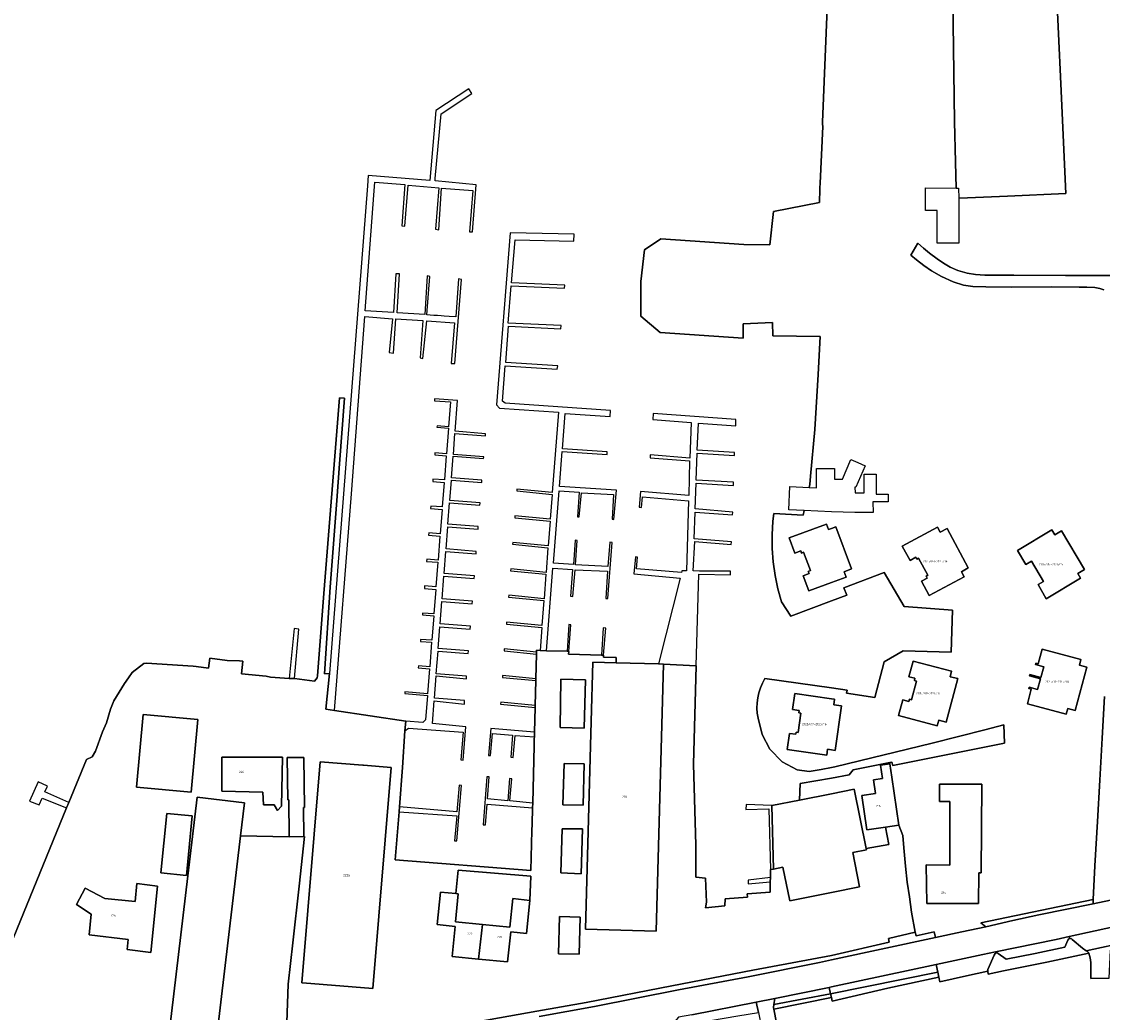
# Model space of a CAD drawing. Extents: x 130820 to 136569, y 465030 to 468172.
# Tile 22 of 41: x 134817 to 135061, y 466648 to 466872. Entities that reach past the tile are written whole.
import ezdxf
from ezdxf.enums import TextEntityAlignment as Align

# ---------------------------------------------------------------- set-up
doc = ezdxf.new("R2010")
doc.units = 0
for name, color, linetype in [('B-XX-GK-BESCHOEIING-G', 8, 'GK-BESCHOEIING'), ('B-XX-GR-GROENVOORZIENING-GV', 8, 'Continuous'), ('B-XX-KW-KUNSTWERK_STEIGER-GV', 8, 'Continuous'), ('B-XX-OG-BEBOUWING-GV', 8, 'Continuous'), ('B-XX-OG-TERREIN_ERF-GV', 8, 'Continuous'), ('B-XX-OG-WATER-GV', 8, 'Continuous'), ('B-XX-VH-VERHARDING_GESLOTEN-GV', 8, 'Continuous'), ('B-XX-VH-VERHARDING_OPEN-GV', 8, 'Continuous')]:
    doc.layers.add(name, color=color, linetype=linetype)
doc.layers.add('N-WE-OG-BEBOUWING_HUISNUMMER-T25', color=7, linetype='Continuous', lineweight=25)
doc.styles.add('NLCS-ISO-M200-T25', font='NLCS-ISO.ttf', dxfattribs={"height": 0.5})
doc.linetypes.add('GK-BESCHOEIING', pattern='A,30,-5,[1,NLCS.SHX,S=1,R=0,X=0,Y=0],-5', length=40)

msp = doc.modelspace()

# ---------------------------------------------------------------- linework, layer by layer
at = {"layer": 'B-XX-GK-BESCHOEIING-G'}
msp.add_lwpolyline([(134990.824, 466737.889), (135000, 466741.339), (135003.46, 466742.64), (135002.771, 466744.255), (135011.94, 466747.714), (135016.408, 466740.071), (135027.318, 466739.236), (135027.046, 466729.74), (135016.201, 466730.08), (135011.94, 466727.548), (135009.789, 466719.474), (135003.438, 466720.49), (135003.558, 466721.185), (134984.948, 466723.77)], dxfattribs=at)
at = {"layer": 'B-XX-GR-GROENVOORZIENING-GV'}
msp.add_lwpolyline([(135034.835, 466667.713), (135040.938, 466669.172), (135046.841, 466670.405), (135059.069, 466672.928), (135059.117, 466673.857), (135033.728, 466668.599)], close=True, dxfattribs=at)
at = {"layer": 'B-XX-KW-KUNSTWERK_STEIGER-GV'}
for points in [[(134887.778, 466716.604), (134891.613, 466765.482), (134894.616, 466805.584), (134900.847, 466805.032), (134900.161, 466797.397), (134901.132, 466797.278), (134901.624, 466805.072), (134907.738, 466804.669), (134907.093, 466796.253), (134907.76, 466796.071), (134908.66, 466804.576), (134914.897, 466804.143), (134914.142, 466794.928), (134914.944, 466794.967), (134916.479, 466813.924), (134915.811, 466814.08), (134915.156, 466805.463), (134913.679, 466805.57), (134912.556, 466805.651), (134911.843, 466805.703), (134911.017, 466805.762), (134910.191, 466805.822), (134909.406, 466805.879), (134908.62, 466805.936), (134909.303, 466814.626), (134908.734, 466814.778), (134908.197, 466805.98), (134901.908, 466806.391), (134902.496, 466815.186), (134901.646, 466815.2), (134901.111, 466806.478), (134894.713, 466806.867), (134896.682, 466832.95), (134896.929, 466835.877), (134903.702, 466835.35), (134902.985, 466826.017), (134903.651, 466825.964), (134904.39, 466835.193), (134911.38, 466834.598), (134910.625, 466825.254), (134911.307, 466825.137), (134911.979, 466834.58), (134919.014, 466834.006), (134918.262, 466824.71), (134918.935, 466824.702), (134919.749, 466835.291), (134910.502, 466836.195), (134910.55, 466836.721), (134911.894, 466851.331), (134918.826, 466855.968), (134918.088, 466856.971), (134910.697, 466852.112), (134909.314, 466836.297), (134895.411, 466837.414), (134895.271, 466835.105), (134886.688, 466724.906), (134885.805, 466716.879)], [(134927.134, 466742.606), (134927.092, 466742.175), (134935.068, 466741.393), (134934.634, 466735.745), (134926.648, 466736.528), (134926.606, 466736.097), (134934.601, 466735.313), (134934.203, 466730.142), (134935.689, 466730.076), (134937.107, 466748.711), (134941.524, 466748.439), (134941.085, 466742.366), (134941.639, 466742.325), (134942.13, 466748.363), (134949.414, 466748.052), (134949.042, 466741.872), (134949.504, 466741.845), (134950.509, 466754.527), (134949.954, 466754.592), (134949.542, 466749.077), (134942.226, 466749.491), (134942.618, 466754.997), (134942.128, 466755.042), (134941.727, 466749.524), (134937.212, 466749.887), (134938.498, 466766.183), (134943.011, 466765.862), (134942.634, 466760.334), (134943.022, 466760.291), (134943.583, 466765.722), (134950.803, 466765.388), (134950.485, 466759.776), (134950.836, 466759.699), (134951.476, 466766.316), (134938.594, 466767.169), (134939.201, 466775.073), (134949.346, 466774.411), (134949.351, 466775.032), (134939.284, 466775.669), (134939.895, 466783.684), (134950.058, 466782.979), (134950.139, 466784.336), (134926.314, 466785.985), (134925.757, 466786.473), (134926.355, 466794.446), (134938.067, 466793.705), (134938.182, 466794.425), (134926.444, 466795.201), (134927.041, 466803.401), (134938.871, 466802.8), (134938.963, 466803.504), (134927.007, 466804.06), (134927.71, 466812.462), (134939.687, 466811.959), (134939.775, 466812.679), (134927.76, 466813.144), (134928.599, 466822.871), (134941.863, 466822.581), (134941.879, 466824.148), (134927.415, 466824.434), (134924.339, 466785.646), (134925.058, 466784.876), (134938.335, 466783.925), (134936.944, 466765.814), (134928.968, 466766.596), (134928.926, 466766.165), (134936.911, 466765.382), (134936.48, 466759.777), (134928.542, 466760.555), (134928.5, 466760.124), (134936.447, 466759.345), (134936.018, 466753.766), (134928.056, 466754.546), (134928.014, 466754.115), (134935.985, 466753.334), (134935.558, 466747.777), (134927.567, 466748.56), (134927.525, 466748.129), (134935.525, 466747.345), (134935.101, 466741.825)], [(134903.87, 466714.179), (134903.667, 466711.95), (134904.524, 466712.575), (134916.834, 466711.664), (134916.301, 466705.454), (134916.869, 466705.381), (134917.458, 466712.894), (134909.911, 466713.659), (134910.305, 466718.734), (134917.126, 466718.041), (134917.152, 466718.834), (134910.353, 466719.361), (134910.742, 466724.372), (134917.555, 466723.699), (134917.58, 466724.312), (134910.779, 466724.84), (134911.177, 466729.973), (134917.983, 466729.444), (134918.029, 466730.03), (134911.223, 466730.565), (134911.606, 466735.489), (134918.417, 466734.96), (134918.47, 466735.628), (134911.658, 466736.164), (134912.049, 466741.2), (134918.866, 466740.671), (134918.91, 466741.232), (134912.093, 466741.768), (134912.49, 466746.882), (134919.313, 466746.352), (134919.363, 466746.982), (134912.54, 466747.518), (134912.924, 466752.464), (134919.752, 466751.933), (134919.799, 466752.521), (134912.97, 466753.058), (134913.357, 466758.048), (134920.192, 466757.517), (134920.241, 466758.15), (134913.407, 466758.687), (134913.776, 466763.445), (134920.616, 466762.914), (134920.658, 466763.445), (134913.818, 466763.983), (134914.174, 466768.567), (134921.019, 466768.035), (134921.063, 466768.598), (134914.218, 466769.136), (134914.596, 466774), (134921.447, 466773.468), (134921.478, 466773.877), (134914.624, 466774.416), (134914.993, 466779.115), (134921.849, 466778.583), (134921.887, 466779.065), (134915.036, 466779.671), (134915.571, 466786.556), (134910.387, 466786.959), (134910.345, 466786.516), (134913.975, 466786.275), (134913.535, 466780.681), (134910.93, 466780.886), (134910.902, 466780.533), (134913.508, 466780.331), (134913.053, 466774.54), (134910.455, 466774.744), (134910.422, 466774.32), (134913.02, 466774.119), (134912.59, 466768.646), (134910, 466768.85), (134909.958, 466768.307), (134912.548, 466768.107), (134912.112, 466762.557), (134909.529, 466762.759), (134909.487, 466762.206), (134912.069, 466762.006), (134911.635, 466756.48), (134909.06, 466756.683), (134909.021, 466756.178), (134911.595, 466755.979), (134911.167, 466750.529), (134908.6, 466750.731), (134908.563, 466750.244), (134911.129, 466750.046), (134910.693, 466744.496), (134908.134, 466744.697), (134908.091, 466744.137), (134910.65, 466743.94), (134910.214, 466738.392), (134907.662, 466738.593), (134907.63, 466738.178), (134910.182, 466737.981), (134909.746, 466732.431), (134907.202, 466732.631), (134907.168, 466732.19), (134909.712, 466731.994), (134909.276, 466726.449), (134906.74, 466726.648), (134906.704, 466726.181), (134909.24, 466725.985), (134908.798, 466720.363), (134903.67, 466720.766), (134903.638, 466720.379), (134908.767, 466719.961), (134908.338, 466714.499), (134907.726, 466713.827)], [(134960.962, 466727.103), (134969.48, 466726.656), (134970.084, 466747.333), (134977.208, 466747.225), (134977.216, 466748.066), (134970.189, 466748.07), (134968.773, 466748.083), (134969.133, 466754.723), (134977.376, 466754.081), (134977.401, 466754.685), (134968.998, 466755.363), (134969.252, 466761.353), (134977.634, 466760.743), (134977.734, 466761.352), (134969.229, 466762.101), (134969.47, 466767.906), (134977.884, 466767.401), (134977.854, 466768.13), (134969.445, 466768.587), (134969.68, 466774.725), (134978.109, 466774.157), (134978.123, 466774.835), (134969.702, 466775.345), (134969.99, 466781.444), (134978.387, 466780.905), (134978.388, 466782.276), (134959.775, 466783.693), (134959.68, 466782.306), (134968.292, 466781.65), (134968.034, 466773.544), (134959.052, 466774.303), (134959.039, 466773.647), (134967.963, 466772.966), (134967.789, 466765.105), (134956.918, 466766.055), (134956.589, 466762.504), (134957.099, 466762.433), (134957.364, 466764.808), (134967.713, 466763.932), (134967.302, 466748.097), (134966.219, 466748.126), (134966.13, 466747.722), (134955.951, 466748.537), (134956.205, 466751.185), (134955.755, 466751.279), (134955.399, 466747.459), (134965.821, 466746.486)], [(134877.578, 466723.802), (134878.754, 466723.77), (134879.722, 466734.973), (134878.669, 466735.107)], [(134940.289, 466729.948), (134940.695, 466729.902), (134941.136, 466735.896), (134940.71, 466735.972)], [(134948.041, 466729.079), (134948.527, 466729.068), (134949.02, 466735.196), (134948.467, 466735.278)], [(134933.406, 466729.327), (134933.417, 466729.761), (134926.124, 466730.476), (134926.082, 466730.045)], [(134933.25, 466723.319), (134933.261, 466723.753), (134925.73, 466724.491), (134925.688, 466724.06)], [(134933.093, 466717.262), (134933.104, 466717.696), (134925.311, 466718.46), (134925.269, 466718.029)], [(134928.096, 466705.966), (134928.544, 466710.941), (134932.921, 466710.646), (134932.948, 466711.674), (134923.07, 466712.53), (134922.542, 466706.416), (134923.009, 466706.396), (134923.484, 466711.358), (134928, 466710.989), (134927.607, 466706.001)], [(134932.503, 466694.562), (134932.536, 466695.649), (134927.348, 466696.157), (134927.793, 466701.135), (134927.31, 466701.234), (134926.932, 466696.199), (134922.297, 466696.6), (134922.729, 466701.581), (134922.184, 466701.604), (134921.388, 466690.755), (134921.867, 466690.719), (134922.257, 466695.413)], [(134821.08, 466695.231), (134821.755, 466696.768), (134827.27, 466694.56), (134827.764, 466695.767), (134822.382, 466698.205), (134822.987, 466699.466), (134820.869, 466700.458), (134818.915, 466696.073)], [(134915.391, 466687.138), (134916.479, 466699.652), (134915.916, 466699.745), (134915.373, 466693.718), (134902.448, 466694.796), (134902.359, 466693.713), (134915.413, 466692.777), (134914.88, 466687.16)], [(134986.223, 466680.627), (134986.918, 466680.767), (134986.538, 466695.09), (134980.714, 466695.353), (134980.664, 466694.208), (134985.888, 466694.336)], [(134981.185, 466677.429), (134986.157, 466677.858), (134986.265, 466678.886), (134981.222, 466678.231)]]:
    msp.add_lwpolyline(points, close=True, dxfattribs=at)
at = {"layer": 'B-XX-OG-BEBOUWING-GV'}
for points in [[(135001.017, 466758.048), (135000, 466757.679), (134999.353, 466757.444), (134998.912, 466758.657), (134990.443, 466755.581), (134991.699, 466752.122), (134993.053, 466752.614), (134993.228, 466752.136), (134993.707, 466752.312), (134995.242, 466748.167), (134994.774, 466747.993), (134994.948, 466747.525), (134993.599, 466747.022), (134994.885, 466743.573), (135000, 466745.475), (135003.328, 466746.713), (135002.884, 466747.917), (135004.545, 466748.541)], [(135023.915, 466758.011), (135015.998, 466753.714), (135017.792, 466750.49), (135019.042, 466751.185), (135019.273, 466750.765), (135019.695, 466750.994), (135021.797, 466747.107), (135021.374, 466746.881), (135021.597, 466746.457), (135020.321, 466745.788), (135022.034, 466742.52), (135029.961, 466746.795), (135029.358, 466747.922), (135030.91, 466748.78), (135026.1, 466757.706), (135024.539, 466756.859)], [(135055.621, 466747.549), (135057.153, 466748.454), (135051.951, 466757.16), (135050.423, 466756.247), (135049.756, 466757.363), (135042.004, 466752.73), (135043.888, 466749.566), (135045.152, 466750.318), (135047.89, 466745.719), (135046.651, 466744.998), (135048.512, 466741.814), (135056.278, 466746.44)], [(135044.811, 466724.695), (135044.733, 466724.405), (135047.196, 466723.745), (135046.544, 466721.311), (135044.68, 466721.811), (135044.602, 466721.521), (135045.133, 466721.379), (135044.259, 466718.117), (135053.02, 466715.769), (135053.357, 466717.025), (135055.047, 466716.572), (135057.668, 466726.354), (135055.978, 466726.807), (135056.314, 466728.063), (135047.553, 466730.41), (135046.671, 466727.116), (135046.139, 466727.259), (135046.062, 466726.969), (135047.926, 466726.469), (135047.274, 466724.035)], [(134962.103, 466727.072), (134960.962, 466727.103), (134951.375, 466727.366), (134946.109, 466727.511), (134945.742, 466714.114), (134944.454, 466667.163), (134960.448, 466666.724)], [(135018.732, 466723.359), (135019.232, 466723.227), (135018.081, 466718.977), (135017.599, 466719.105), (135017.464, 466718.625), (135016.116, 466719.02), (135015.171, 466715.453), (135023.882, 466713.145), (135024.214, 466714.402), (135025.925, 466713.95), (135028.519, 466723.775), (135026.801, 466724.199), (135027.113, 466725.46), (135018.439, 466727.742), (135017.502, 466724.18), (135018.863, 466723.84)], [(134944.444, 466723.499), (134938.88, 466723.648), (134938.734, 466712.724), (134944.15, 466712.579)], [(134992.503, 466711.641), (134992.008, 466711.71), (134991.938, 466711.215), (134990.512, 466711.415), (134990.002, 466707.77), (134998.926, 466706.519), (134999.106, 466707.807), (135000, 466707.682), (135000.859, 466707.561), (135002.278, 466717.611), (135000.519, 466717.863), (135000.699, 466719.143), (135000, 466719.244), (134991.747, 466720.44), (134991.238, 466716.774), (134992.684, 466716.574), (134992.616, 466716.078), (134993.111, 466716.009)], [(134855.441, 466698.102), (134856.954, 466714.564), (134844.552, 466715.704), (134843.039, 466699.242)], [(134862.358, 466706.042), (134862.333, 466698.358), (134871.618, 466698.154), (134871.741, 466695.253), (134874.193, 466695.241), (134874.914, 466693.951), (134875.848, 466694.967), (134876.018, 466706.007)], [(134877.568, 466688.043), (134880.881, 466688.089), (134880.79, 466694.635), (134881.041, 466694.639), (134880.884, 466705.988), (134877.103, 466705.935), (134877.234, 466696.43), (134877.453, 466696.433)], [(134880.576, 466655.062), (134896.458, 466653.75), (134900.585, 466703.675), (134894.361, 466704.19), (134894.202, 466704.203), (134884.528, 466705.003), (134880.4, 466655.077)], [(134939.638, 466704.576), (134939.357, 466695.286), (134943.922, 466695.217), (134944.172, 466704.545)], [(135012.174, 466690.255), (135015.203, 466690.696), (135013.628, 466701.499), (135013.185, 466704.538), (135011.097, 466704.234), (135011.54, 466701.195), (135009.48, 466700.895), (135009.932, 466697.798), (135006.849, 466697.349), (135007.972, 466689.642)], [(134986.918, 466680.767), (134989.052, 466681.194), (134990.571, 466673.594), (135000, 466675.478), (135006.342, 466676.745), (135004.793, 466684.495), (135007.898, 466685.116), (135007.84, 466685.406), (135005.16, 466698.813), (135000, 466697.781), (134992.752, 466696.332), (134986.538, 466695.09)], [(135024.393, 466696.026), (135026.76, 466696.024), (135026.752, 466681.634), (135021.405, 466681.678), (135021.507, 466672.986), (135033.209, 466672.996), (135033.264, 466679.922), (135033.834, 466679.926), (135033.978, 466699.967), (135024.395, 466699.971)], [(134850.469, 466643.66), (134861.154, 466642.403), (134866.548, 466688.296), (134867.424, 466695.747), (134856.739, 466697.003)], [(134849.952, 466693.288), (134848.598, 466679.893), (134854.335, 466679.326), (134855.66, 466692.764)], [(134943.778, 466689.865), (134939.193, 466689.871), (134938.891, 466679.881), (134943.505, 466679.698)], [(134832.392, 466665.926), (134841.216, 466664.888), (134840.978, 466662.582), (134846.342, 466661.941), (134847.823, 466676.931), (134843.135, 466677.533), (134842.802, 466673.448), (134835.91, 466674.14), (134831.445, 466676.448), (134829.528, 466672.763), (134832.842, 466670.563)], [(134920.338, 466660.434), (134921.178, 466668.266), (134915.128, 466668.87), (134915.725, 466675.172), (134915.184, 466675.226), (134911.685, 466675.575), (134910.95, 466668.215), (134915.051, 466667.805), (134914.374, 466661.029)], [(134931.864, 466673.692), (134928.031, 466674.075), (134927.389, 466667.646), (134921.178, 466668.266), (134920.338, 466660.434), (134926.885, 466659.78), (134927.565, 466666.593), (134931.119, 466666.238)], [(134938.593, 466670.036), (134938.338, 466661.612), (134943.018, 466661.536), (134943.242, 466669.885)]]:
    msp.add_lwpolyline(points, close=True, dxfattribs=at)
at = {"layer": 'B-XX-OG-TERREIN_ERF-GV'}
for points in [[(134999.391, 466884.392), (134997.949, 466849.491), (134997.984, 466849.007), (134998.04, 466848.491), (134997.445, 466835.671), (134997.412, 466834.595), (134997.403, 466834.339), (134997.29, 466831.29), (134986.89, 466829.274), (134986.085, 466821.73), (134980.203, 466821.862), (134961.494, 466823.117), (134957.757, 466820.606), (134956.97, 466813.488), (134956.995, 466805.657), (134961.333, 466801.972), (134980.068, 466800.643), (134980.04, 466803.92), (134986.665, 466804.225), (134986.746, 466801.168), (134997.458, 466801.015), (134996.987, 466792.429), (134996.235, 466780.032), (134995.253, 466769.483), (134995.157, 466767.655), (134995.003, 466766.972), (134996.611, 466766.903), (134996.589, 466771.197), (135000, 466771.215), (135000.653, 466771.218), (135000.665, 466768.83), (135002.521, 466768.839), (135004.41, 466773.23), (135005.956, 466772.565), (135007.604, 466771.856), (135005.521, 466767.014), (135005.313, 466767.013), (135005.32, 466765.717), (135007.371, 466765.728), (135007.371, 466769.931), (135010.136, 466769.931), (135010.137, 466765.44), (135012.781, 466765.454), (135012.79, 466763.691), (135009.38, 466763.674), (135009.393, 466761.287), (135005.309, 466761.266), (135000, 466761.479), (134993.823, 466761.726), (134993.591, 466760.693), (134987.006, 466761.079), (134986.79, 466759.348), (134986.599, 466756.274), (134986.615, 466753.194), (134986.836, 466750.122), (134987.262, 466747.071), (134987.892, 466744.056), (134988.722, 466741.09), (134990.824, 466737.889), (135000, 466741.339), (135003.46, 466742.64), (135002.771, 466744.255), (135011.94, 466747.714), (135016.408, 466740.071), (135027.318, 466739.236), (135027.046, 466729.74), (135016.201, 466730.08), (135011.94, 466727.548), (135009.789, 466719.474), (135003.438, 466720.49), (135003.558, 466721.185), (135000, 466721.679), (134984.948, 466723.77), (134984.405, 466722.743), (134983.958, 466721.672), (134983.611, 466720.564), (134983.365, 466719.429), (134983.224, 466718.276), (134983.188, 466717.115), (134983.257, 466715.956), (134983.432, 466714.808), (134984.391, 466711.164), (134986.125, 466707.821), (134988.897, 466705.008), (134992.289, 466703.188), (134994.978, 466702.774), (134997.666, 466703.229), (135000, 466703.709), (135000.775, 466703.868), (135022.777, 466709.197), (135034.611, 466712.202), (135038.947, 466713.326), (135039.099, 466709.167), (135013.838, 466704.185), (135013.661, 466704.913), (135013.156, 466704.811), (135013.185, 466704.538), (135013.628, 466701.499), (135015.203, 466690.696), (135016.124, 466688.347), (135016.327, 466685.571), (135016.706, 466681.445), (135017.135, 466677.794), (135017.615, 466674.494), (135018.094, 466671.043), (135018.9, 466666.542), (135019.126, 466665.643), (135023.203, 466666.548), (135023.522, 466665.334), (135029.408, 466666.606), (135034.835, 466667.713), (135033.728, 466668.599), (135059.117, 466673.857), (135059.513, 466681.527), (135060.103, 466691.507), (135060.643, 466700.81), (135061.132, 466710.29), (135061.673, 466719.77)], [(135050.762, 466880.768), (135051.787, 466858.11), (135052.915, 466833.327), (135039.73, 466832.749), (135028.941, 466832.277), (135028.733, 466832.268), (135028.757, 466822.132), (135023.895, 466822.165), (135023.895, 466829.475), (135021.274, 466829.475), (135021.245, 466834.599), (135028.153, 466834.572), (135028.039, 466840.397), (135027.804, 466849.572), (135027.398, 466877.311)], [(135061.546, 466811.605), (135060.57, 466811.903), (135059.444, 466812.102), (135057.643, 466812.2), (135055.942, 466812.222), (135049.637, 466812.239), (135040.705, 466812.227), (135034.9, 466812.27), (135031.898, 466812.317), (135029.821, 466812.664), (135027.493, 466813.361), (135024.89, 466814.582), (135022.612, 466815.905), (135020.859, 466817.078), (135019.207, 466818.377), (135017.955, 466819.425), (135019.528, 466822.103), (135020.755, 466821.03), (135022.107, 466819.856), (135023.886, 466818.558), (135025.338, 466817.61), (135026.79, 466816.711), (135028.516, 466815.963), (135030.619, 466815.341), (135032.545, 466815.043), (135034.623, 466814.896), (135041.177, 466814.88), (135052.886, 466814.844), (135065.421, 466814.811)], [(135065.421, 466814.811), (135052.886, 466814.844), (135041.177, 466814.88), (135034.623, 466814.896), (135032.545, 466815.043), (135030.619, 466815.341), (135028.516, 466815.963), (135026.79, 466816.711), (135025.338, 466817.61), (135023.886, 466818.558), (135022.107, 466819.856), (135020.755, 466821.03), (135019.528, 466822.103), (135017.955, 466819.425), (135019.207, 466818.377), (135020.859, 466817.078), (135022.612, 466815.905), (135024.89, 466814.582), (135027.493, 466813.361), (135029.821, 466812.664), (135031.898, 466812.317), (135034.9, 466812.27), (135040.705, 466812.227), (135049.637, 466812.239), (135055.942, 466812.222), (135057.643, 466812.2), (135059.444, 466812.102), (135060.57, 466811.903), (135061.546, 466811.605)], [(134911.545, 466644.722), (134933.472, 466648.671), (134944.647, 466650.649), (134963.924, 466654.407), (134982.271, 466657.887), (135000, 466661.249), (135013.072, 466664.284), (135012.921, 466665.108), (135018.9, 466666.542), (135018.094, 466671.043), (135017.615, 466674.494), (135017.135, 466677.794), (135016.706, 466681.445), (135016.327, 466685.571), (135016.124, 466688.347), (135015.203, 466690.696), (135012.174, 466690.255), (135012.95, 466686.323), (135007.84, 466685.406), (135007.898, 466685.116), (135004.793, 466684.495), (135006.342, 466676.745), (135000, 466675.478), (134990.571, 466673.594), (134989.052, 466681.194), (134986.918, 466680.767), (134986.223, 466680.627), (134986.265, 466678.886), (134986.157, 466677.858), (134986.142, 466675.52), (134981, 466675.131), (134981.03, 466674.383), (134975.99, 466673.999), (134975.951, 466672.468), (134971.543, 466671.986), (134971.77, 466673.286), (134971.536, 466678.722), (134969.405, 466678.923), (134969.344, 466686.12), (134968.832, 466704.485), (134969.48, 466726.656), (134962.103, 466727.072), (134960.448, 466666.724), (134944.454, 466667.163), (134945.742, 466714.114), (134946.109, 466727.511), (134951.375, 466727.366), (134951.408, 466728.544), (134948.503, 466728.65), (134948.527, 466729.068), (134948.041, 466729.079), (134940.647, 466729.268), (134940.695, 466729.902), (134940.289, 466729.948), (134935.689, 466730.076), (134934.203, 466730.142), (134933.43, 466730.229), (134933.428, 466730.181), (134933.417, 466729.761), (134933.406, 466729.327), (134933.261, 466723.753), (134933.25, 466723.319), (134933.104, 466717.696), (134933.093, 466717.262), (134932.948, 466711.674), (134932.921, 466710.646), (134932.908, 466710.16), (134932.868, 466708.6), (134932.536, 466695.649), (134932.503, 466694.562), (134932.407, 466690.876), (134932.37, 466689.448), (134932.136, 466680.431), (134901.472, 466682.839), (134902.359, 466693.713), (134902.448, 466694.796), (134903.175, 466703.707), (134903.667, 466711.95), (134903.87, 466714.179), (134887.778, 466716.604), (134885.805, 466716.879), (134886.688, 466724.906), (134885.506, 466724.853), (134886.816, 466744.419), (134888.31, 466763.971), (134888.945, 466772.276), (134890.077, 466787.094), (134888.949, 466787.227), (134885.403, 466742.986), (134883.913, 466724.393), (134883.88, 466723.976), (134883.243, 466723.165), (134878.754, 466723.77), (134877.578, 466723.802), (134873.32, 466724.135), (134872.341, 466724.32), (134866.782, 466724.87), (134867.081, 466727.743), (134866.306, 466727.802), (134863.552, 466727.861), (134859.636, 466728.359), (134859.323, 466726.113), (134856.578, 466726.507), (134855.854, 466726.569), (134845.323, 466727.298), (134844.699, 466727.188), (134842.089, 466725.133), (134841.231, 466723.965), (134840.347, 466722.636), (134837.984, 466718.779), (134837.23, 466716.911), (134836.267, 466713.822), (134835.373, 466711.772), (134833.815, 466707.392), (134833.025, 466706.116), (134831.745, 466705.485), (134827.764, 466695.767), (134827.27, 466694.56), (134813.005, 466659.739)], [(135061.673, 466719.77), (135061.132, 466710.29), (135060.643, 466700.81), (135060.103, 466691.507), (135059.513, 466681.527), (135059.117, 466673.857), (135059.069, 466672.928), (135065.874, 466674.332)], [(134850.469, 466643.66), (134856.739, 466697.003), (134867.424, 466695.747), (134866.548, 466688.296), (134877.568, 466688.043), (134877.453, 466696.433), (134877.234, 466696.43), (134877.103, 466705.935), (134880.884, 466705.988), (134881.041, 466694.639), (134880.79, 466694.635), (134880.881, 466688.089), (134881.014, 466688.091), (134879.822, 466676.909), (134878.355, 466664.122), (134877.332, 466654.745), (134877.024, 466646.081)], [(135062.744, 466656.146), (135058.59, 466656.016), (135058.561, 466659.667), (135058.435, 466660.717), (135058.135, 466661.763), (135048.604, 466659.753), (135038.874, 466657.74), (135035.409, 466657.033), (135035.351, 466657.703), (135030.519, 466656.654), (135024.466, 466655.321), (135024.259, 466656.338), (135012.702, 466653.827), (135000.179, 466650.947), (135000, 466651.721), (134986.99, 466649.15), (134987.629, 466645.995)]]:
    msp.add_lwpolyline(points, dxfattribs=at)
for points in [[(135001.017, 466758.048), (135004.545, 466748.541), (135002.884, 466747.917), (135003.328, 466746.713), (135000, 466745.475), (134994.885, 466743.573), (134993.599, 466747.022), (134994.948, 466747.525), (134994.774, 466747.993), (134995.242, 466748.167), (134993.707, 466752.312), (134993.228, 466752.136), (134993.053, 466752.614), (134991.699, 466752.122), (134990.443, 466755.581), (134998.912, 466758.657), (134999.353, 466757.444), (135000, 466757.679)], [(135023.915, 466758.011), (135024.539, 466756.859), (135026.1, 466757.706), (135030.91, 466748.78), (135029.358, 466747.922), (135029.961, 466746.795), (135022.034, 466742.52), (135020.321, 466745.788), (135021.597, 466746.457), (135021.374, 466746.881), (135021.797, 466747.107), (135019.695, 466750.994), (135019.273, 466750.765), (135019.042, 466751.185), (135017.792, 466750.49), (135015.998, 466753.714)], [(135055.621, 466747.549), (135056.278, 466746.44), (135048.512, 466741.814), (135046.651, 466744.998), (135047.89, 466745.719), (135045.152, 466750.318), (135043.888, 466749.566), (135042.004, 466752.73), (135049.756, 466757.363), (135050.423, 466756.247), (135051.951, 466757.16), (135057.153, 466748.454)], [(135044.811, 466724.695), (135047.274, 466724.035), (135047.926, 466726.469), (135046.062, 466726.969), (135046.139, 466727.259), (135046.671, 466727.116), (135047.553, 466730.41), (135056.314, 466728.063), (135055.978, 466726.807), (135057.668, 466726.354), (135055.047, 466716.572), (135053.357, 466717.025), (135053.02, 466715.769), (135044.259, 466718.117), (135045.133, 466721.379), (135044.602, 466721.521), (135044.68, 466721.811), (135046.544, 466721.311), (135047.196, 466723.745), (135044.733, 466724.405)], [(135018.732, 466723.359), (135018.863, 466723.84), (135017.502, 466724.18), (135018.439, 466727.742), (135027.113, 466725.46), (135026.801, 466724.199), (135028.519, 466723.775), (135025.925, 466713.95), (135024.214, 466714.402), (135023.882, 466713.145), (135015.171, 466715.453), (135016.116, 466719.02), (135017.464, 466718.625), (135017.599, 466719.105), (135018.081, 466718.977), (135019.232, 466723.227)], [(134944.444, 466723.499), (134944.15, 466712.579), (134938.734, 466712.724), (134938.88, 466723.648)], [(134992.503, 466711.641), (134993.111, 466716.009), (134992.616, 466716.078), (134992.684, 466716.574), (134991.238, 466716.774), (134991.747, 466720.44), (135000, 466719.244), (135000.699, 466719.143), (135000.519, 466717.863), (135002.278, 466717.611), (135000.859, 466707.561), (135000, 466707.682), (134999.106, 466707.807), (134998.926, 466706.519), (134990.002, 466707.77), (134990.512, 466711.415), (134991.938, 466711.215), (134992.008, 466711.71)], [(134855.441, 466698.102), (134843.039, 466699.242), (134844.552, 466715.704), (134856.954, 466714.564)], [(134862.358, 466706.042), (134876.018, 466706.007), (134875.848, 466694.967), (134874.914, 466693.951), (134874.193, 466695.241), (134871.741, 466695.253), (134871.618, 466698.154), (134862.333, 466698.358)], [(134880.576, 466655.062), (134880.4, 466655.077), (134884.528, 466705.003), (134894.202, 466704.203), (134894.361, 466704.19), (134900.585, 466703.675), (134896.458, 466653.75)], [(134939.638, 466704.576), (134944.172, 466704.545), (134943.922, 466695.217), (134939.357, 466695.286)], [(135007.84, 466685.406), (135012.95, 466686.323), (135012.174, 466690.255), (135007.972, 466689.642), (135006.849, 466697.349), (135009.932, 466697.798), (135009.48, 466700.895), (135011.54, 466701.195), (135011.097, 466704.234), (135013.185, 466704.538), (135013.156, 466704.811), (135004.914, 466703.149), (135003.986, 466702.032), (135000, 466701.319), (134992.966, 466700.061), (134992.752, 466696.332), (135000, 466697.781), (135005.16, 466698.813)], [(135024.393, 466696.026), (135024.395, 466699.971), (135033.978, 466699.967), (135033.834, 466679.926), (135033.264, 466679.922), (135033.209, 466672.996), (135021.507, 466672.986), (135021.405, 466681.678), (135026.752, 466681.634), (135026.76, 466696.024)], [(134849.952, 466693.288), (134855.66, 466692.764), (134854.335, 466679.326), (134848.598, 466679.893)], [(134943.778, 466689.865), (134943.505, 466679.698), (134938.891, 466679.881), (134939.193, 466689.871)], [(134877.858, 466641.177), (134877.803, 466641.262), (134877.328, 466642.732), (134877.024, 466646.081), (134877.332, 466654.745), (134878.355, 466664.122), (134879.822, 466676.909), (134881.014, 466688.091), (134880.881, 466688.089), (134877.568, 466688.043), (134866.548, 466688.296), (134861.154, 466642.403), (134861.253, 466642.438), (134868.558, 466644.672), (134873.37, 466644.199), (134877.452, 466641.364)], [(134920.338, 466660.434), (134914.374, 466661.029), (134915.051, 466667.805), (134910.95, 466668.215), (134911.685, 466675.575), (134915.184, 466675.226), (134915.714, 466680.534), (134932.142, 466679.12), (134931.864, 466673.692), (134931.119, 466666.238), (134927.565, 466666.593), (134926.885, 466659.78)], [(134921.178, 466668.266), (134927.389, 466667.646), (134928.031, 466674.075), (134931.864, 466673.692), (134932.142, 466679.12), (134915.714, 466680.534), (134915.184, 466675.226), (134915.725, 466675.172), (134915.128, 466668.87)], [(134832.392, 466665.926), (134832.842, 466670.563), (134829.528, 466672.763), (134831.445, 466676.448), (134835.91, 466674.14), (134842.802, 466673.448), (134843.135, 466677.533), (134847.823, 466676.931), (134846.342, 466661.941), (134840.978, 466662.582), (134841.216, 466664.888)], [(134938.593, 466670.036), (134943.242, 466669.885), (134943.018, 466661.536), (134938.338, 466661.612)], [(135058.135, 466661.763), (135058.435, 466660.717), (135058.561, 466659.667), (135058.59, 466656.016), (135062.744, 466656.146), (135062.987, 466662.473), (135063.248, 466662.875), (135063.748, 466663.648), (135060.985, 466663.047), (135057.539, 466662.313), (135057.809, 466662.117), (135058.084, 466661.942)]]:
    msp.add_lwpolyline(points, close=True, dxfattribs=at)
at = {"layer": 'B-XX-OG-WATER-GV'}
for points in [[(134813.005, 466659.739), (134827.27, 466694.56), (134827.764, 466695.767), (134831.745, 466705.485), (134833.025, 466706.116), (134833.815, 466707.392), (134835.373, 466711.772), (134836.267, 466713.822), (134837.23, 466716.911), (134837.984, 466718.779), (134840.347, 466722.636), (134841.231, 466723.965), (134842.089, 466725.133), (134844.699, 466727.188), (134845.323, 466727.298), (134855.854, 466726.569), (134856.578, 466726.507), (134859.323, 466726.113), (134859.636, 466728.359), (134863.552, 466727.861), (134866.306, 466727.802), (134867.081, 466727.743), (134866.782, 466724.87), (134872.341, 466724.32), (134873.32, 466724.135), (134877.578, 466723.802), (134878.754, 466723.77), (134883.243, 466723.165), (134883.88, 466723.976), (134883.913, 466724.393), (134885.403, 466742.986), (134888.949, 466787.227), (134890.077, 466787.094), (134888.945, 466772.276), (134888.31, 466763.971), (134886.816, 466744.419), (134885.506, 466724.853), (134886.688, 466724.906), (134885.805, 466716.879), (134887.778, 466716.604), (134903.87, 466714.179), (134903.667, 466711.95), (134903.175, 466703.707), (134902.448, 466694.796), (134902.359, 466693.713), (134901.472, 466682.839), (134932.136, 466680.431), (134932.37, 466689.448), (134932.407, 466690.876), (134932.503, 466694.562), (134932.536, 466695.649), (134932.868, 466708.6), (134932.908, 466710.16), (134932.921, 466710.646), (134932.948, 466711.674), (134933.093, 466717.262), (134933.104, 466717.696), (134933.25, 466723.319), (134933.261, 466723.753), (134933.406, 466729.327), (134933.417, 466729.761), (134933.428, 466730.181), (134933.43, 466730.229), (134934.203, 466730.142), (134935.689, 466730.076), (134940.289, 466729.948), (134940.695, 466729.902), (134940.647, 466729.268), (134948.041, 466729.079), (134948.527, 466729.068), (134948.503, 466728.65), (134951.408, 466728.544), (134951.375, 466727.366), (134960.962, 466727.103), (134962.103, 466727.072), (134969.48, 466726.656), (134968.832, 466704.485), (134969.344, 466686.12), (134969.405, 466678.923), (134971.536, 466678.722), (134971.77, 466673.286), (134971.543, 466671.986), (134975.951, 466672.468), (134975.99, 466673.999), (134981.03, 466674.383), (134981, 466675.131), (134986.142, 466675.52), (134986.157, 466677.858), (134986.265, 466678.886), (134986.223, 466680.627), (134986.918, 466680.767), (134986.538, 466695.09), (134992.752, 466696.332), (134992.966, 466700.061), (135000, 466701.319), (135003.986, 466702.032), (135004.914, 466703.149), (135013.156, 466704.811), (135013.661, 466704.913), (135013.838, 466704.185), (135039.099, 466709.167), (135038.947, 466713.326), (135034.611, 466712.202), (135022.777, 466709.197), (135000.775, 466703.868), (135000, 466703.709), (134997.666, 466703.229), (134994.978, 466702.774), (134992.289, 466703.188), (134988.897, 466705.008), (134986.125, 466707.821), (134984.391, 466711.164), (134983.432, 466714.808), (134983.257, 466715.956), (134983.188, 466717.115), (134983.224, 466718.276), (134983.365, 466719.429), (134983.611, 466720.564), (134983.958, 466721.672), (134984.405, 466722.743), (134984.948, 466723.77), (135000, 466721.679), (135003.558, 466721.185), (135003.438, 466720.49), (135009.789, 466719.474), (135011.94, 466727.548), (135016.201, 466730.08), (135027.046, 466729.74), (135027.318, 466739.236), (135016.408, 466740.071), (135011.94, 466747.714), (135002.771, 466744.255), (135003.46, 466742.64), (135000, 466741.339), (134990.824, 466737.889), (134988.722, 466741.09), (134987.892, 466744.056), (134987.262, 466747.071), (134986.836, 466750.122), (134986.615, 466753.194), (134986.599, 466756.274), (134986.79, 466759.348), (134987.006, 466761.079), (134993.591, 466760.693), (134993.823, 466761.726), (134990.365, 466761.865), (134990.577, 466767.163), (134995.003, 466766.972), (134995.157, 466767.655), (134995.253, 466769.483), (134996.235, 466780.032), (134996.987, 466792.429), (134997.458, 466801.015), (134986.746, 466801.168), (134986.665, 466804.225), (134980.04, 466803.92), (134980.068, 466800.643), (134961.333, 466801.972), (134956.995, 466805.657), (134956.97, 466813.488), (134957.757, 466820.606), (134961.494, 466823.117), (134980.203, 466821.862), (134986.085, 466821.73), (134986.89, 466829.274), (134997.29, 466831.29), (134997.403, 466834.339), (134997.412, 466834.595), (134997.445, 466835.671), (134998.04, 466848.491), (134997.984, 466849.007), (134997.949, 466849.491), (134999.391, 466884.392)], [(135027.398, 466877.311), (135027.804, 466849.572), (135028.039, 466840.397), (135028.153, 466834.572), (135028.728, 466834.57), (135028.733, 466832.268), (135028.941, 466832.277), (135039.73, 466832.749), (135052.915, 466833.327), (135051.787, 466858.11), (135050.762, 466880.768)]]:
    msp.add_lwpolyline(points, dxfattribs=at)
at = {"layer": 'B-XX-VH-VERHARDING_GESLOTEN-GV'}
for points in [[(135065.874, 466674.332), (135059.069, 466672.928), (135046.841, 466670.405), (135040.938, 466669.172), (135034.835, 466667.713), (135029.408, 466666.606), (135023.522, 466665.334), (135000, 466660.249), (134997.287, 466659.662), (134981.204, 466656.406), (134965.491, 466653.455), (134946.514, 466649.728), (134934.017, 466647.454)], [(134968.459, 466647.871), (134983.024, 466650.703), (134987.193, 466651.55), (134999.466, 466654.041), (135000, 466654.163), (135023.676, 466659.202), (135034.191, 466661.435), (135037.082, 466662.038), (135050.726, 466664.883), (135053.664, 466665.518), (135063.656, 466667.676)]]:
    msp.add_lwpolyline(points, dxfattribs=at)
msp.add_lwpolyline([(134983.024, 466650.703), (134983.526, 466648.378), (134984.242, 466645.066), (134987.629, 466645.995), (134986.99, 466649.15), (134986.921, 466649.488), (134987.015, 466650.201), (134987.193, 466651.55)], close=True, dxfattribs=at)
at = {"layer": 'B-XX-VH-VERHARDING_OPEN-GV'}
msp.add_lwpolyline([(134934.017, 466647.454), (134946.514, 466649.728), (134965.491, 466653.455), (134981.204, 466656.406), (134997.287, 466659.662), (135000, 466660.249), (135023.522, 466665.334), (135023.203, 466666.548), (135019.126, 466665.643), (135018.9, 466666.542), (135012.921, 466665.108), (135013.072, 466664.284), (135000, 466661.249), (134982.271, 466657.887), (134963.924, 466654.407), (134944.647, 466650.649), (134933.472, 466648.671), (134911.545, 466644.722)], dxfattribs=at)
for points in [[(135053.664, 466665.518), (135053.752, 466665.112), (135054.102, 466665.088), (135054.378, 466664.863), (135056.707, 466662.915), (135057.539, 466662.313), (135060.985, 466663.047), (135063.748, 466663.648), (135066.458, 466667.83), (135066.587, 466668.289), (135063.656, 466667.676)], [(135035.351, 466657.703), (135035.409, 466657.033), (135038.874, 466657.74), (135048.604, 466659.753), (135058.135, 466661.763), (135058.084, 466661.942), (135057.809, 466662.117), (135057.539, 466662.313), (135056.707, 466662.915), (135054.378, 466664.863), (135054.102, 466665.088), (135053.752, 466665.112), (135053.577, 466665.037), (135053.403, 466664.687), (135052.728, 466663.136), (135045.975, 466661.701), (135039.421, 466660.391), (135037.669, 466661.69), (135037.394, 466661.865), (135037.118, 466661.864), (135036.968, 466661.689), (135036.768, 466661.339), (135035.321, 466658.061)], [(135037.082, 466662.038), (135037.118, 466661.864), (135037.394, 466661.865), (135037.669, 466661.69), (135039.421, 466660.391), (135045.975, 466661.701), (135052.728, 466663.136), (135053.403, 466664.687), (135053.577, 466665.037), (135053.752, 466665.112), (135053.664, 466665.518), (135050.726, 466664.883)], [(135023.676, 466659.202), (135024.026, 466657.483), (135024.259, 466656.338), (135024.466, 466655.321), (135030.519, 466656.654), (135035.351, 466657.703), (135035.321, 466658.061), (135036.768, 466661.339), (135036.968, 466661.689), (135037.118, 466661.864), (135037.082, 466662.038), (135034.191, 466661.435)], [(134999.466, 466654.041), (134999.81, 466652.547), (135024.026, 466657.483), (135023.676, 466659.202), (135000, 466654.163)], [(135000, 466651.721), (135000.179, 466650.947), (135012.702, 466653.827), (135024.259, 466656.338), (135024.026, 466657.483), (134999.81, 466652.547)], [(134986.99, 466649.15), (135000, 466651.721), (134999.81, 466652.547), (134987.015, 466650.201), (134986.921, 466649.488)], [(134999.81, 466652.547), (134999.466, 466654.041), (134987.193, 466651.55), (134987.015, 466650.201)], [(134963.429, 466644.938), (134978.892, 466647.625), (134983.526, 466648.378), (134983.024, 466650.703), (134968.459, 466647.871), (134965.452, 466647.293)]]:
    msp.add_lwpolyline(points, close=True, dxfattribs=at)

# ---------------------------------------------------------------- texts
at = {"layer": 'N-WE-OG-BEBOUWING_HUISNUMMER-T25', "style": 'NLCS-ISO-M200-T25'}
for s, p in [('212b/03-212b/14', (135023.454, 466750.266)), ('212b/05-212b/15', (135049.579, 466749.589)), ('212b/11-212b/18', (135050.964, 466723.09)), ('212b/09-212b/17', (135021.845, 466720.444)), ('212b/07-212b/16', (134996.14, 466713.48)), ('224', (134866.814, 466702.707)), ('218', (134953.279, 466697.118)), ('216', (135010.562, 466694.993)), ('222a', (134890.493, 466679.377)), ('214', (135025.344, 466675.404)), ('226', (134837.861, 466670.322)), ('222', (134918.363, 466666.168)), ('220', (134925.07, 466665.419))]:
    msp.add_text(s, height=0.5, dxfattribs=at).set_placement(p, align=Align.MIDDLE_CENTER)

doc.saveas('drawing.dxf')
